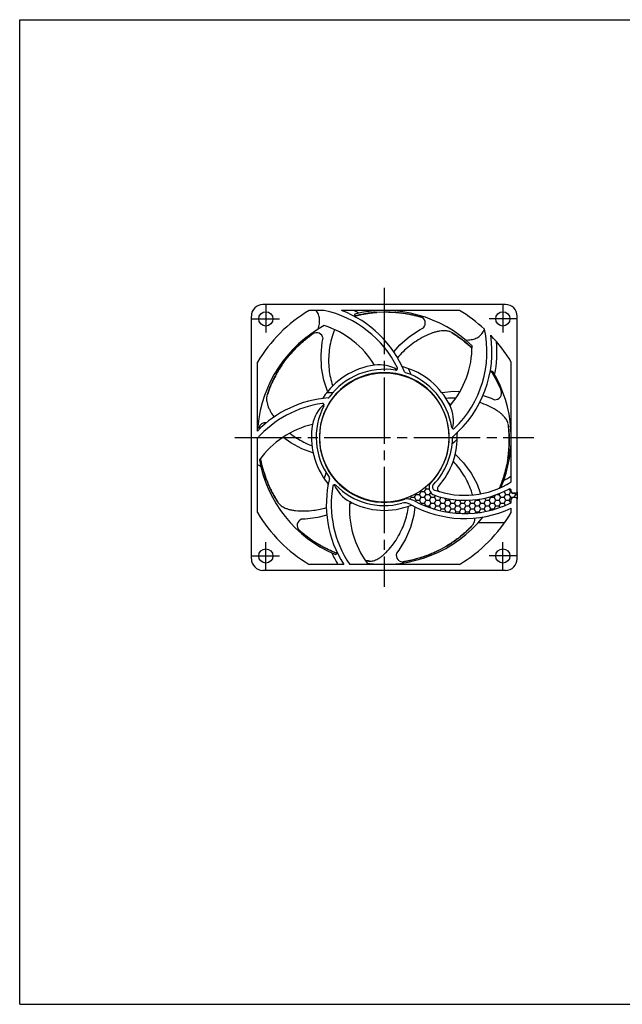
# Model space of a CAD drawing. Header units: millimetres. Extents: x 0 to 420, y 0 to 297.
# Tile 1 of 4: x 0 to 182, y 0 to 297. Entities that reach past the tile are written whole.
import ezdxf

# ---------------------------------------------------------------- set-up
doc = ezdxf.new("R2010")
doc.units = ezdxf.units.MM
doc.linetypes.add('CENTER', pattern=[27, 20, -2, 3, -2])
doc.linetypes.add('HS', pattern=[0])

msp = doc.modelspace()

# ---------------------------------------------------------------- hatches: boundary and pattern name
h = msp.add_hatch()
h.set_pattern_fill('HONEY', scale=8, style=0)
h.set_pattern_definition([(0, (833.6402, -189.15105), (1.5, 0.8660254), [1, -2]), (120, (833.6402, -189.15105), (-1.5, 0.8660254), [1, -2]), (60, (833.6402, -189.15105), (3e-09, 1.7320508), [-2, 1])])
h.paths.add_polyline_path([(125.19, 153.53, -0.544331), (124.17, 157.61, -0.145959), (114.52, 152.03, -0.000014), (114.52, 152.03, 0.01099), (115.35, 152.25, -0.195162), (119.09, 151.84, 0.238987), (148.02, 151.15, 0.28907), (148.3, 151.6), (148.3, 152.37, -0.414214), (148.8, 152.87), (149.6, 152.87, -0.355055), (150.09, 152.48), (150.1, 152.48), (150.1, 154.62, -0.414214), (149.6, 154.12), (148.8, 154.12, -0.414214), (148.3, 154.62), (148.3, 154.97, 0.568208), (147.56, 155.41, -0.209225)])

# ---------------------------------------------------------------- linework, layer by layer
at = {"color": 7, "linetype": 'HS'}
for p, q in [((0, 297), (420, 297)), ((0, 0), (0, 297)), ((0, 0), (420, 0))]:
    msp.add_line(p, q, dxfattribs=at)
at = {"color": 7, "linetype": 'CENTER'}
for p, q in [((110, 216.1), (110, 125.9)), ((64.9, 171), (155.1, 171))]:
    msp.add_line(p, q, dxfattribs=at)
at = {"color": 7}
for p, q in [((146.6, 211.1), (73.4, 211.1)), ((91.82, 209.3), (87.34, 209.3)), ((132.66, 209.3), (97.08, 209.3)), ((107.74, 208.74), (109.84, 208.84)), ((69.9, 134.4), (69.9, 207.6)), ((150.1, 154.62), (150.1, 207.6)), ((71.7, 172.93), (71.7, 193.66)), ((79.09, 192.77), (80.32, 194.47)), ((148.3, 157.57), (148.3, 193.66)), ((71.7, 148.34), (71.7, 170.73)), ((147.3, 164.8), (146.93, 162.73)), ((73.71, 160.4), (73.14, 162.43)), ((148.3, 154.62), (148.3, 154.97)), ((150.1, 154.62), (150.1, 152.37)), ((148.3, 151.6), (148.3, 152.37)), ((149.6, 154.15), (148.8, 154.15)), ((149.6, 154.12), (148.8, 154.12)), ((149.6, 152.87), (148.8, 152.87)), ((149.6, 152.85), (148.8, 152.85)), ((150.1, 134.4), (150.1, 152.37)), ((78.1, 151.13), (78.02, 151.26)), ((148.3, 148.34), (148.3, 149.63)), ((138.37, 145.3), (146.33, 145.3)), ((95.66, 136.02), (93.72, 136.84)), ((128.41, 137.98), (126.56, 136.97)), ((146.6, 130.9), (73.4, 130.9)), ((97.76, 132.7), (87.34, 132.7)), ((132.66, 132.7), (99.56, 132.7))]:
    msp.add_line(p, q, dxfattribs=at)
at = {"color": 7, "linetype": 'CENTER', "ltscale": 0.5}
for p, q in [((74.25, 210.9), (74.25, 202.6)), ((145.75, 210.9), (145.75, 202.6)), ((70.1, 206.75), (78.4, 206.75)), ((149.9, 206.75), (141.6, 206.75)), ((74.25, 131.1), (74.25, 139.4)), ((145.75, 131.1), (145.75, 139.4)), ((70.1, 135.25), (78.4, 135.25)), ((149.9, 135.25), (141.6, 135.25))]:
    msp.add_line(p, q, dxfattribs=at)
at = {"color": 7}
for points in [[(112.85, 196.82), (114.64, 198.9), (117.56, 201.44), (120.82, 203.55), (121.84, 204.09)], [(92.9, 184.94), (91.79, 188.27), (91.08, 192.03), (90.91, 195.89), (91.29, 199.75), (91.51, 200.89)], [(127.4, 184.56), (130.89, 184.91), (132.85, 184.84)], [(139.78, 183.65), (142.2, 182.84), (143.25, 182.38)], [(88.44, 166.33), (85.14, 167.53), (81.77, 169.32), (79.41, 171.03)], [(131.45, 165.86), (133.9, 163.34), (136.17, 160.26), (138, 156.86), (139.05, 153.97)], [(100.21, 151.23), (99.52, 150.81)], [(119.23, 150.08), (118.91, 147.54), (117.92, 143.85), (116.4, 140.29), (114.38, 136.98), (113.69, 136.05)], [(92.65, 147.59), (89.98, 146.85), (86.13, 146.36), (84.98, 146.32)]]:
    msp.add_lwpolyline(points, dxfattribs=at)
for centre, radius in [((74.25, 206.75), 2.15), ((145.75, 206.75), 2.15), ((110, 171), 19.5), ((74.25, 135.25), 2.15), ((145.75, 135.25), 2.15)]:
    msp.add_circle(centre, radius, dxfattribs=at)
for centre, radius, start, end in [((73.4, 207.6), 3.5, 90, 180), ((146.6, 207.6), 3.5, 360, 90), ((110, 171), 44.5, 120.6076, 149.3924), ((85.09, 177.94), 32.08, 25.96, 77.8811), ((85.09, 177.94), 33.58, 22.5422, 69.0727), ((85.09, 177.94), 35.08, 60.5932, 63.3919), ((101.49, 207.81), 0.5, 103.0171, 241.22), ((110, 171), 38.28, 46.251, 103.0171), ((110, 171), 44.5, 47.1792, 59.3924), ((120.37, 205.45), 2, 317.1905, 73.7301), ((110, 171), 38.28, 118.251, 175.0171), ((89.53, 200.59), 2, 8.619, 125.1586), ((83.56, 178.53), 27.48, 31.2892, 72.3674), ((108.9, 196.84), 32.08, 313.96, 12.2405), ((108.9, 196.84), 33.58, 310.5422, 8.5195), ((110, 171), 44.5, 30.6076, 43.8235), ((108.9, 196.84), 35.08, 348.5932, 4.9973), ((108.99, 198.47), 27.48, 319.2892, 0.3674), ((115.78, 192.75), 0.5, 205.7553, 255.1247), ((116.56, 191), 0.5, 202.5422, 251.8483), ((85.09, 177.94), 35.08, 19.946, 23.1747), ((142.37, 190.47), 0.5, 31.0171, 169.22), ((110, 171), 38.28, 336.7509, 31.0171), ((95.7, 149.45), 35.08, 91.946, 95.1747), ((143.4, 184.37), 2, 265.7619, 22.3015), ((95.7, 149.45), 33.58, 94.5422, 135.6307), ((95.7, 149.45), 32.08, 97.96, 138.4413), ((91.1, 183.21), 0.5, 277.7553, 327.1247), ((91.33, 180.72), 0.5, 332.4972, 97.96), ((93, 183.42), 0.5, 274.5422, 323.8483), ((95.7, 149.45), 35.08, 132.5932, 133.1788), ((74.11, 173.44), 2, 81.0175, 168.7542), ((72.37, 174.28), 0.5, 175.0171, 313.22), ((94.67, 148.18), 27.48, 103.2892, 144.3674), ((132.47, 172.23), 0.5, 133.7553, 183.1247), ((108.9, 196.84), 35.08, 307.946, 311.1747), ((110, 171), 38.28, 190.251, 247.0171), ((126.08, 150.74), 35.08, 163.946, 167.1747), ((126.08, 150.74), 33.58, 166.5422, 212.5031), ((92.94, 158.67), 0.5, 346.5422, 35.8483), ((126, 155.9), 2.5, 136.8333, 251.1534), ((134.23, 180.03), 26.5, 250.0448, 302.0566), ((134.23, 180.03), 25, 298.0444, 304.236), ((92.55, 156.8), 0.5, 349.7553, 39.1247), ((126.08, 150.74), 32.08, 169.96, 214.2271), ((94.99, 156.25), 0.5, 44.4972, 169.96), ((134.23, 180.03), 28, 251.1534, 298.4223), ((147.8, 154.97), 0.5, 360, 118.4223), ((148.8, 154.65), 0.5, 180, 270), ((148.8, 154.62), 0.5, 180, 270), ((149.6, 154.65), 0.5, 270, 360), ((149.6, 154.62), 0.5, 270, 360), ((126.97, 149.37), 27.48, 175.2892, 216.3674), ((134.23, 180.03), 32, 241.7445, 295.508), ((147.8, 151.6), 0.5, 295.508, 0), ((148.8, 152.37), 0.5, 90, 180), ((148.8, 152.35), 0.5, 90, 180), ((149.6, 152.37), 0.5, 360, 90), ((149.6, 152.35), 0.5, 0, 90), ((134.23, 180.03), 33.5, 240.7437, 294.8253), ((110, 171), 44.5, 210.6076, 239.3924), ((85.71, 144.46), 2, 111.4762, 228.0158), ((110, 171), 38.28, 262.251, 321.1674), ((110, 171), 44.5, 300.6076, 329.3924), ((73.4, 134.4), 3.5, 180, 270), ((126.08, 150.74), 35.08, 204.5932, 210.9551), ((95.25, 136.22), 0.5, 247.0171, 25.22), ((115.61, 135.46), 2, 162.9047, 279.4444), ((146.6, 134.4), 3.5, 270, 0)]:
    msp.add_arc(centre, radius, start, end, dxfattribs=at)
at = {"color": 7, "ltscale": 0.781569}
for centre, radius, start, end in [((110, 171), 19.6, 314.7171, 288.5188), ((110, 171), 22, 97.7285, 147.1247), ((110, 171), 20.55, 80.4972, 143.8483), ((108.45, 182.4), 10.5, 59.159, 97.722), ((113.48, 191.76), 0.5, 260.4972, 25.96), ((110, 171), 22, 25.7284, 75.1247), ((110, 171), 20.55, 8.4972, 71.8483), ((98.68, 173.05), 10.5, 131.159, 169.722), ((110, 171), 20.55, 152.4972, 215.8483), ((120.36, 176), 10.5, 347.159, 25.722), ((110, 171), 22, 169.7284, 219.1247), ((130.82, 174.11), 0.5, 188.4972, 313.96), ((110, 171), 20.55, 316.1164, 359.8483), ((110, 171), 22, 317.8444, 3.1247), ((131.05, 170.94), 0.5, 130.5422, 179.8483), ((104.55, 160.87), 10.5, 203.159, 241.722), ((110, 171), 20.55, 224.4972, 284.822), ((125.53, 156.06), 1, 136.1164, 250.0448), ((127.05, 155.56), 1, 137.8444, 253.6357), ((110, 171), 22, 241.7283, 291.9794), ((110, 171), 19.5, 283.3985, 285.917), ((114.06, 153.98), 2, 283.3953, 283.3985), ((116.72, 147.44), 5, 61.7445, 105.917), ((116.15, 147.75), 3.5, 60.7437, 104.822)]:
    msp.add_arc(centre, radius, start, end, dxfattribs=at)
at = {"color": 7}
for points, knots in [([(90.07, 203.68), (90.16, 203.94), (90.3, 204.45), (90.45, 205.21), (90.51, 205.96), (90.49, 206.67), (90.39, 207.37), (90.18, 208.04), (89.87, 208.69), (89.6, 209.1), (89.44, 209.3)], [0, 0, 0, 0, 0.812137, 1.590683, 2.33513, 3.048034, 3.738101, 4.427615, 5.138913, 5.901333, 5.901333, 5.901333, 5.901333]), ([(107.74, 208.74), (107.29, 208.7), (106.29, 208.61), (104.77, 208.4), (103.22, 208.11), (101.94, 207.82), (101.18, 207.63), (100.91, 207.55)], [0, 0, 0, 0, 1.37819, 3.010424, 4.588375, 6.104483, 6.944582, 6.944582, 6.944582, 6.944582]), ([(100.93, 207.54), (101.14, 207.6), (101.77, 207.77), (102.84, 208.02), (104.11, 208.27), (105.35, 208.47), (106.56, 208.62), (107.35, 208.69), (107.74, 208.72)], [3.205311, 3.205311, 3.205311, 3.205311, 3.85858, 5.186307, 6.490061, 7.74311, 8.953441, 10.135445, 10.135445, 10.135445, 10.135445]), ([(109.84, 208.84), (110.27, 208.85), (111.09, 208.85), (112.28, 208.82), (113.39, 208.75), (114.42, 208.65), (115.38, 208.54), (116.28, 208.41), (117.11, 208.27), (117.87, 208.12), (118.58, 207.97), (119.24, 207.82), (119.84, 207.67), (120.4, 207.52), (120.76, 207.42), (120.93, 207.37)], [0, 0, 0, 0, 1.272204, 2.460066, 3.568472, 4.604171, 5.572867, 6.477598, 7.318346, 8.097036, 8.818614, 9.488793, 10.111252, 10.688896, 11.2248, 11.2248, 11.2248, 11.2248]), ([(109.84, 208.82), (110.01, 208.83), (110.6, 208.84), (111.61, 208.82), (112.84, 208.77), (113.98, 208.68), (115.03, 208.57), (115.97, 208.44), (116.81, 208.3), (117.56, 208.17), (118.24, 208.03), (118.85, 207.89), (119.41, 207.76), (119.91, 207.63), (120.37, 207.51), (120.66, 207.43), (120.79, 207.39)], [0, 0, 0, 0, 0.498637, 1.773996, 3.019768, 4.180662, 5.230319, 6.172085, 7.018107, 7.78049, 8.469931, 9.095172, 9.663476, 10.180838, 10.652152, 11.082514, 11.082514, 11.082514, 11.082514]), ([(80.32, 194.47), (80.57, 194.81), (81.08, 195.45), (81.85, 196.36), (82.6, 197.18), (83.32, 197.93), (84.01, 198.61), (84.67, 199.23), (85.29, 199.8), (85.88, 200.3), (86.44, 200.76), (86.97, 201.18), (87.47, 201.56), (87.93, 201.9), (88.23, 202.12), (88.38, 202.22)], [0, 0, 0, 0, 1.272204, 2.460066, 3.568472, 4.604171, 5.572867, 6.477598, 7.318346, 8.097036, 8.818614, 9.488793, 10.111252, 10.688896, 11.2248, 11.2248, 11.2248, 11.2248]), ([(80.33, 194.46), (80.43, 194.59), (80.79, 195.06), (81.43, 195.84), (82.24, 196.76), (83.03, 197.61), (83.77, 198.35), (84.45, 199.01), (85.08, 199.58), (85.66, 200.08), (86.19, 200.53), (86.67, 200.92), (87.12, 201.27), (87.54, 201.59), (87.92, 201.87), (88.16, 202.04), (88.28, 202.13)], [0, 0, 0, 0, 0.498637, 1.773996, 3.019768, 4.180662, 5.230319, 6.172085, 7.018107, 7.78049, 8.469931, 9.095172, 9.663476, 10.180838, 10.652152, 11.082514, 11.082514, 11.082514, 11.082514]), ([(94.46, 202.05), (94.17, 201.17), (93.69, 199.4), (93.14, 195.89), (93.16, 191.55), (93.86, 188.21), (94.37, 186.61)], [0, 0, 0, 0, 2.752766, 5.50579, 10.642631, 15.675658, 15.675658, 15.675658, 15.675658]), ([(95.05, 203.49), (95, 203.38), (94.78, 202.93), (94.6, 202.46), (94.48, 202.09)], [4.117051, 4.117051, 4.117051, 4.117051, 4.473726, 5.627649, 5.627649, 5.627649, 5.627649]), ([(124.58, 202.51), (123.72, 202.19), (122.04, 201.46), (118.95, 199.7), (116.24, 197.52), (114.52, 195.65), (114, 195.01)], [0, 0, 0, 0, 2.752766, 5.50579, 10.642631, 13.103658, 13.103658, 13.103658, 13.103658]), ([(130.12, 202.74), (129.96, 202.83), (129.62, 202.98), (129.05, 203.11), (128.38, 203.18), (127.61, 203.17), (126.71, 203.08), (125.7, 202.87), (124.99, 202.65), (124.63, 202.52)], [0, 0, 0, 0, 0.528677, 1.107445, 1.761218, 2.52578, 3.424324, 4.473726, 5.627649, 5.627649, 5.627649, 5.627649]), ([(130.25, 202.66), (130.6, 202.44), (131.32, 201.99), (132.39, 201.27), (133.45, 200.49), (134.48, 199.68), (135.47, 198.84), (136.12, 198.25), (136.44, 197.94), (136.46, 197.92)], [0, 0, 0, 0, 1.255831, 2.543577, 3.85858, 5.186307, 6.490061, 7.74311, 7.828681, 7.828681, 7.828681, 7.828681]), ([(136.46, 197.94), (136.3, 198.1), (135.74, 198.61), (134.79, 199.44), (133.61, 200.39), (132.44, 201.25), (131.32, 202), (130.59, 202.46), (130.25, 202.66)], [2.320039, 2.320039, 2.320039, 2.320039, 3.010424, 4.588375, 6.104483, 7.550304, 8.946042, 10.138441, 10.138441, 10.138441, 10.138441]), ([(134.58, 200.34), (134.86, 200.35), (135.42, 200.37), (136.22, 200.47), (136.97, 200.65), (137.66, 200.9), (138.29, 201.24), (138.88, 201.67), (139.41, 202.2), (139.88, 202.86), (140.14, 203.36), (140.25, 203.64)], [0.533307, 0.533307, 0.533307, 0.533307, 1.395257, 2.194334, 2.957446, 3.687814, 4.396011, 5.107089, 5.845783, 6.644887, 7.536702, 7.536702, 7.536702, 7.536702]), ([(79.09, 192.77), (78.83, 192.39), (78.28, 191.54), (77.5, 190.23), (76.76, 188.84), (76.1, 187.48), (75.52, 186.14), (75.03, 184.89), (74.75, 184.07), (74.63, 183.7)], [0, 0, 0, 0, 1.37819, 3.010424, 4.588375, 6.104483, 7.550304, 8.946042, 10.138441, 10.138441, 10.138441, 10.138441]), ([(74.63, 183.7), (74.76, 184.09), (75.04, 184.89), (75.51, 186.09), (76.03, 187.29), (76.59, 188.48), (77.19, 189.63), (77.81, 190.73), (78.44, 191.76), (78.88, 192.43), (79.1, 192.76)], [0, 0, 0, 0, 1.255831, 2.543577, 3.85858, 5.186307, 6.490061, 7.74311, 8.953441, 10.135445, 10.135445, 10.135445, 10.135445]), ([(142.22, 190.94), (142.32, 190.78), (142.59, 190.35), (142.99, 189.68), (143.41, 188.94), (143.77, 188.26), (144.09, 187.65), (144.36, 187.08), (144.61, 186.57), (144.82, 186.09), (145.01, 185.66), (145.13, 185.38), (145.18, 185.25)], [4.65987, 4.65987, 4.65987, 4.65987, 5.230319, 6.172085, 7.018107, 7.78049, 8.469931, 9.095172, 9.663476, 10.180838, 10.652152, 11.082514, 11.082514, 11.082514, 11.082514]), ([(142.24, 190.95), (142.4, 190.69), (142.72, 190.18), (143.16, 189.42), (143.57, 188.68), (143.93, 187.99), (144.26, 187.34), (144.55, 186.74), (144.81, 186.17), (145.04, 185.64), (145.18, 185.3), (145.25, 185.13)], [4.667753, 4.667753, 4.667753, 4.667753, 5.572867, 6.477598, 7.318346, 8.097036, 8.818614, 9.488793, 10.111252, 10.688896, 11.2248, 11.2248, 11.2248, 11.2248]), ([(74.58, 183.55), (74.52, 183.38), (74.46, 183.01), (74.45, 182.42), (74.54, 181.76), (74.71, 181.01), (75.01, 180.15), (75.43, 179.21), (75.8, 178.57), (76.01, 178.25)], [0, 0, 0, 0, 0.528677, 1.107445, 1.761218, 2.52578, 3.424324, 4.473726, 5.627649, 5.627649, 5.627649, 5.627649]), ([(129.3, 181.57), (129.48, 181.38), (129.72, 181.12), (129.95, 180.85), (130.01, 180.78)], [0, 0, 0, 0, 0.774122, 1.064485, 1.064485, 1.064485, 1.064485]), ([(143.73, 179.24), (142.94, 179.71), (141.33, 180.57), (139.64, 181.25), (138.79, 181.54)], [0, 0, 0, 0, 2.752766, 5.454936, 5.454936, 5.454936, 5.454936]), ([(147.36, 175.06), (147.34, 175.24), (147.24, 175.6), (146.98, 176.13), (146.62, 176.69), (146.13, 177.29), (145.5, 177.94), (144.7, 178.6), (144.1, 179.01), (143.77, 179.21)], [0, 0, 0, 0, 0.528677, 1.107445, 1.761218, 2.52578, 3.424324, 4.473726, 5.627649, 5.627649, 5.627649, 5.627649]), ([(81.45, 172.27), (82.13, 171.74), (84.2, 170.26), (86.48, 169.11), (88.05, 168.51)], [8.063274, 8.063274, 8.063274, 8.063274, 10.642631, 15.675658, 15.675658, 15.675658, 15.675658]), ([(147.37, 174.91), (147.43, 174.49), (147.52, 173.65), (147.62, 172.37), (147.68, 171.06), (147.68, 169.74), (147.64, 168.45), (147.56, 167.19), (147.44, 165.98), (147.34, 165.19), (147.28, 164.8)], [0, 0, 0, 0, 1.255831, 2.543577, 3.85858, 5.186307, 6.490061, 7.74311, 8.953441, 10.135445, 10.135445, 10.135445, 10.135445]), ([(147.3, 164.8), (147.36, 165.26), (147.49, 166.25), (147.62, 167.78), (147.69, 169.35), (147.69, 170.86), (147.64, 172.32), (147.53, 173.66), (147.43, 174.51), (147.38, 174.91)], [0, 0, 0, 0, 1.37819, 3.010424, 4.588375, 6.104483, 7.550304, 8.946042, 10.138441, 10.138441, 10.138441, 10.138441]), ([(73.14, 162.43), (73.04, 162.84), (72.87, 163.57), (72.72, 164.31), (72.66, 164.64)], [0, 0, 0, 0, 1.272204, 2.259564, 2.259564, 2.259564, 2.259564]), ([(73.16, 162.43), (73.12, 162.59), (72.98, 163.17), (72.82, 163.91), (72.71, 164.49), (72.68, 164.66)], [0, 0, 0, 0, 0.498637, 1.773996, 2.275704, 2.275704, 2.275704, 2.275704]), ([(136.65, 153.64), (136.51, 154.14), (135.81, 156.25), (134.09, 159.79), (132.01, 162.5), (130.86, 163.72)], [3.958481, 3.958481, 3.958481, 3.958481, 5.50579, 10.642631, 15.675658, 15.675658, 15.675658, 15.675658]), ([(72.76, 162.15), (72.59, 162.27), (72.25, 162.5), (71.9, 162.71), (71.72, 162.81)], [0, 0, 0, 0, 0.627058, 1.233871, 1.233871, 1.233871, 1.233871]), ([(73.71, 160.4), (73.85, 159.96), (74.16, 159.01), (74.7, 157.58), (75.32, 156.13), (75.98, 154.77), (76.66, 153.48), (77.34, 152.32), (77.8, 151.59), (78.02, 151.26)], [0, 0, 0, 0, 1.37819, 3.010424, 4.588375, 6.104483, 7.550304, 8.946042, 10.138441, 10.138441, 10.138441, 10.138441]), ([(78.02, 151.26), (77.79, 151.61), (77.34, 152.33), (76.7, 153.45), (76.08, 154.6), (75.5, 155.78), (74.98, 156.97), (74.51, 158.13), (74.09, 159.27), (73.84, 160.03), (73.72, 160.41)], [0, 0, 0, 0, 1.255831, 2.543577, 3.85858, 5.186307, 6.490061, 7.74311, 8.953441, 10.135445, 10.135445, 10.135445, 10.135445]), ([(146.91, 162.73), (146.88, 162.57), (146.75, 161.99), (146.52, 161.01), (146.19, 159.83), (145.85, 158.73), (145.5, 157.74), (145.17, 156.85), (144.9, 156.18), (144.74, 155.8), (144.69, 155.68)], [0, 0, 0, 0, 0.498637, 1.773996, 3.019768, 4.180662, 5.230319, 6.172085, 7.018107, 7.409285, 7.409285, 7.409285, 7.409285]), ([(146.93, 162.73), (146.84, 162.32), (146.66, 161.52), (146.36, 160.36), (146.05, 159.3), (145.73, 158.31), (145.4, 157.4), (145.08, 156.55), (144.84, 155.99), (144.72, 155.71), (144.71, 155.69)], [0, 0, 0, 0, 1.272204, 2.460066, 3.568472, 4.604171, 5.572867, 6.477598, 7.318346, 7.39215, 7.39215, 7.39215, 7.39215]), ([(78.1, 151.13), (78.2, 150.98), (78.45, 150.7), (78.91, 150.33), (79.47, 149.98), (80.17, 149.65), (81.03, 149.35), (82.03, 149.09), (82.76, 148.99), (83.14, 148.95)], [0, 0, 0, 0, 0.528677, 1.107445, 1.761218, 2.52578, 3.424324, 4.473726, 5.627649, 5.627649, 5.627649, 5.627649]), ([(83.19, 148.94), (84.1, 148.86), (85.94, 148.78), (89.08, 149), (91.26, 149.45), (92.51, 149.81)], [0, 0, 0, 0, 2.752766, 5.50579, 9.412238, 9.412238, 9.412238, 9.412238]), ([(110.53, 136.29), (111.17, 136.95), (112.37, 138.34), (114.39, 141.26), (116.25, 145.18), (117.08, 148.5), (117.31, 150.16)], [0, 0, 0, 0, 2.752766, 5.50579, 10.642631, 15.675658, 15.675658, 15.675658, 15.675658]), ([(136.47, 144.33), (136.59, 144.45), (136.81, 144.75), (137.07, 145.28), (137.28, 145.92), (137.39, 146.4), (137.43, 146.67), (137.44, 146.68)], [0, 0, 0, 0, 0.528677, 1.107445, 1.761218, 2.52578, 2.58047, 2.58047, 2.58047, 2.58047]), ([(93.72, 136.84), (93.34, 137.01), (92.6, 137.37), (91.54, 137.92), (90.57, 138.46), (89.68, 138.99), (88.86, 139.51), (88.11, 140.02), (87.42, 140.5), (86.8, 140.97), (86.23, 141.41), (85.7, 141.83), (85.22, 142.23), (84.78, 142.61), (84.51, 142.85), (84.37, 142.97)], [0, 0, 0, 0, 1.272204, 2.460066, 3.568472, 4.604171, 5.572867, 6.477598, 7.318346, 8.097036, 8.818614, 9.488793, 10.111252, 10.688896, 11.2248, 11.2248, 11.2248, 11.2248]), ([(93.73, 136.85), (93.58, 136.92), (93.04, 137.17), (92.14, 137.62), (91.06, 138.2), (90.06, 138.78), (89.17, 139.34), (88.38, 139.86), (87.68, 140.34), (87.06, 140.79), (86.51, 141.21), (86.02, 141.6), (85.58, 141.96), (85.18, 142.29), (84.82, 142.6), (84.59, 142.8), (84.49, 142.9)], [0, 0, 0, 0, 0.498637, 1.773996, 3.019768, 4.180662, 5.230319, 6.172085, 7.018107, 7.78049, 8.469931, 9.095172, 9.663476, 10.180838, 10.652152, 11.082514, 11.082514, 11.082514, 11.082514]), ([(136.36, 144.22), (136.07, 143.92), (135.47, 143.32), (134.53, 142.44), (133.54, 141.58), (132.51, 140.75), (131.48, 139.98), (130.44, 139.26), (129.42, 138.6), (128.74, 138.19), (128.4, 137.99)], [0, 0, 0, 0, 1.255831, 2.543577, 3.85858, 5.186307, 6.490061, 7.74311, 8.953441, 10.135445, 10.135445, 10.135445, 10.135445]), ([(128.41, 137.98), (128.8, 138.21), (129.66, 138.73), (130.94, 139.57), (132.21, 140.5), (133.4, 141.44), (134.49, 142.4), (135.48, 143.31), (136.09, 143.93), (136.36, 144.21)], [0, 0, 0, 0, 1.37819, 3.010424, 4.588375, 6.104483, 7.550304, 8.946042, 10.138441, 10.138441, 10.138441, 10.138441]), ([(126.56, 136.97), (126.18, 136.78), (125.44, 136.42), (124.36, 135.94), (123.33, 135.52), (122.36, 135.16), (121.44, 134.84), (120.58, 134.57), (119.77, 134.34), (119.01, 134.14), (118.31, 133.96), (117.65, 133.82), (117.04, 133.69), (116.48, 133.58), (116.11, 133.52), (115.93, 133.49)], [0, 0, 0, 0, 1.272204, 2.460066, 3.568472, 4.604171, 5.572867, 6.477598, 7.318346, 8.097036, 8.818614, 9.488793, 10.111252, 10.688896, 11.2248, 11.2248, 11.2248, 11.2248]), ([(126.55, 136.99), (126.4, 136.91), (125.87, 136.65), (124.96, 136.22), (123.83, 135.74), (122.76, 135.32), (121.77, 134.97), (120.87, 134.68), (120.05, 134.44), (119.32, 134.23), (118.64, 134.06), (118.03, 133.92), (117.48, 133.8), (116.97, 133.69), (116.5, 133.61), (116.21, 133.55), (116.07, 133.53)], [0, 0, 0, 0, 0.498637, 1.773996, 3.019768, 4.180662, 5.230319, 6.172085, 7.018107, 7.78049, 8.469931, 9.095172, 9.663476, 10.180838, 10.652152, 11.082514, 11.082514, 11.082514, 11.082514]), ([(105.65, 133.67), (105.82, 133.66), (106.2, 133.67), (106.77, 133.8), (107.4, 134.03), (108.09, 134.37), (108.86, 134.85), (109.69, 135.47), (110.23, 135.98), (110.5, 136.25)], [0, 0, 0, 0, 0.528677, 1.107445, 1.761218, 2.52578, 3.424324, 4.473726, 5.627649, 5.627649, 5.627649, 5.627649]), ([(106.91, 132.85), (106.86, 132.81), (106.8, 132.77), (106.74, 132.73), (106.7, 132.7)], [0.043486, 0.043486, 0.043486, 0.043486, 0.1051667, 0.2614982, 0.2614982, 0.2614982, 0.2614982])]:
    msp.add_open_spline(points, degree=3, knots=knots, dxfattribs=at)
for points in [[(120.79, 207.39), (120.92, 207.36), (121.05, 207.32), (121.17, 207.28)], [(88.28, 202.13), (88.38, 202.2), (88.49, 202.28), (88.6, 202.36)], [(94.48, 202.09), (94.47, 202.08), (94.47, 202.06), (94.46, 202.05)], [(145.18, 185.25), (145.23, 185.13), (145.28, 185.01), (145.33, 184.89)], [(131.59, 182.84), (130.62, 182.87), (129.65, 182.85), (128.69, 182.77)], [(76.04, 178.21), (76.27, 177.86), (76.51, 177.51), (76.76, 177.17)], [(126.39, 154.77), (126.38, 154.76), (126.36, 154.75), (126.35, 154.73)], [(83.14, 148.95), (83.16, 148.95), (83.17, 148.94), (83.19, 148.94)], [(84.49, 142.9), (84.39, 142.98), (84.29, 143.07), (84.19, 143.16)], [(95.71, 136.02), (95, 136.31), (94.5, 136.52), (93.73, 136.85)], [(95.66, 136.02), (95.67, 136.01), (95.69, 136.01), (95.7, 136)], [(105.49, 133.69), (105.1, 133.73), (104.7, 133.78), (104.3, 133.83)], [(104.31, 133.82), (104.7, 133.77), (105.1, 133.72), (105.49, 133.69)], [(110.5, 136.25), (110.51, 136.26), (110.52, 136.27), (110.53, 136.29)], [(116.07, 133.53), (115.94, 133.51), (115.81, 133.49), (115.68, 133.46)]]:
    msp.add_open_spline(points, degree=3, dxfattribs=at)

doc.saveas('drawing.dxf')
